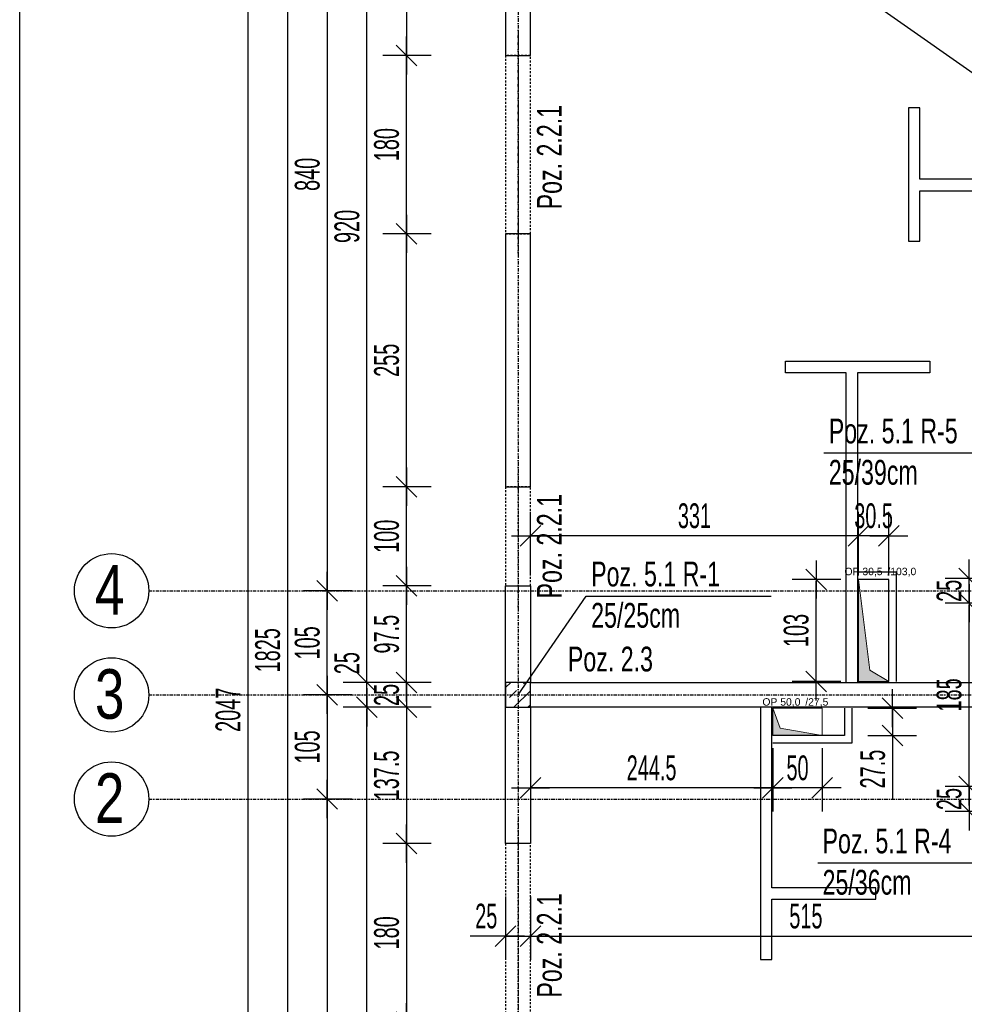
# Model space of a CAD drawing. Header units: millimetres. Extents: x 4959 to 18685, y -2779 to 1721.
# Tile 10 of 41: x 4959 to 5912, y -201 to 792. Entities that reach past the tile are written whole.
import ezdxf

# ---------------------------------------------------------------- set-up
doc = ezdxf.new("R2010")
doc.units = ezdxf.units.MM
doc.header["$LTSCALE"] = 10
doc.linetypes.add('MO', pattern=[0.7, 0.35, -0.17, 0.01, -0.17])
doc.linetypes.add('MP', pattern=[0.36, 0.2, -0.16])
doc.layers.add('BA_obw', color=230, linetype='Continuous', plot=False)
for name, color, linetype in [('BA_szr', 1, 'Continuous'), ('BA_txs', 2, 'Continuous'), ('BA_wym', 1, 'Continuous'), ('BD_lpm', 1, 'MP'), ('BD_osm', 1, 'MO'), ('BD_txs', 2, 'Continuous'), ('BD_wic', 1, 'Continuous'), ('BD_wig', 3, 'Continuous'), ('BZ_odn', 1, 'Continuous'), ('BZ_txs', 2, 'Continuous')]:
    doc.layers.add(name, color=color, linetype=linetype)
doc.layers.add('Nowe_A-Przebicia_Nr_pióra__1', color=7, linetype='Continuous', lineweight=13)
doc.layers.add('Nowe_A-Przebicia_Nr_pióra__102', color=7, linetype='Continuous', lineweight=5, true_color=0xcccccc)
doc.styles.add('BIKTS', font='bikromsw.shx', dxfattribs={"width": 0.8})
doc.styles.add('BIKWYM', font='bikromsw.shx', dxfattribs={"width": 0.6})
doc.styles.add('STYL_AUTOMATYCZNY_1', font='arial.ttf')
doc.dimstyles.new('BA_KR_100_cm', dxfattribs={"dimtxt": 25, "dimasz": 1.666667, "dimexe": 24, "dimexo": 0, "dimgap": 0, "dimtad": 0, "dimdec": 1, "dimrnd": 0.5, "dimzin": 9, "dimdsep": 46, "dimtxsty": 'BIKWYM', "dimblk": 'WYM-KR', "dimcen": 0, "dimdle": 20, "dimclrd": 256, "dimclre": 256, "dimclrt": 2, "dimadec": 0, "dimazin": 0, "dimtfac": 0.033333, "dimtdec": 1, "dimtmove": 0, "dimatfit": 3, "dimldrblk": 'WYM-KR', "dimfxl": 25, "dimfxlon": 1, "dimtvp": 0.8, "dimtolj": 1, "dimarcsym": 0})
doc.dimstyles.new('BZ_ST_100_cm', dxfattribs={"dimtxt": 25, "dimasz": 1.666667, "dimexe": 24, "dimexo": 0, "dimgap": 0, "dimtad": 0, "dimdec": 1, "dimrnd": 0.5, "dimdsep": 46, "dimtxsty": 'BIKWYM', "dimblk": 'WYM-ST', "dimcen": 0, "dimdle": 20, "dimclrd": 256, "dimclre": 256, "dimclrt": 7, "dimadec": 0, "dimazin": 0, "dimtfac": 0.033333, "dimtdec": 1, "dimtix": 1, "dimtmove": 2, "dimatfit": 3, "dimldrblk": 'WYM-ST', "dimfxl": 25, "dimfxlon": 1, "dimtvp": 0.8, "dimtolj": 1, "dimtzin": 0, "dimarcsym": 0})

# ---------------------------------------------------------------- blocks, each defined once
blk = doc.blocks.new('WYM-ST')
blk.add_hatch(color=256).paths.add_polyline_path([(-13, 2.88), (0, 0), (-13, -2.88)])
blk.add_lwpolyline([(0, 0), (-13, 2.88), (-13, -2.88), (0, 0)])
blk = doc.blocks.new('WYM-KR')
at = {"color": 7, "linetype": 'ByBlock'}
blk.add_line((6.24, 6.24), (-6.24, -6.24), dxfattribs=at)
at = {"linetype": 'ByBlock'}
blk.add_line((11.52, 0), (-11.52, 0), dxfattribs=at)
blk = doc.blocks.new('*D154')
at = {"layer": 'BA_wym', "lineweight": -2}
for p, q in [((5374.45, 1043.85), (5325.45, 1043.85)), ((5349.45, 1042.19), (5349.45, 758.02)), ((5374.45, 756.35), (5325.45, 756.35))]:
    blk.add_line(p, q, dxfattribs=at)
at = {"layer": 'Defpoints', "color": 0}
for p in [(5389.45, 1043.85), (5349.45, 756.35), (5389.45, 756.35)]:
    blk.add_point(p, dxfattribs=at)
at = {"layer": 'BA_wym', "lineweight": -2, "xscale": 1.666666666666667, "yscale": 1.666666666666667, "zscale": 1.666666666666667}
for p, rotation in [((5349.45, 1043.85), 90), ((5349.45, 756.35), 270)]:
    blk.add_blockref('WYM-KR', p, dxfattribs=dict(at, rotation=rotation))
at = {"layer": 'BA_wym', "color": 2, "insert": (5329.45, 900.1), "char_height": 25, "attachment_point": 5, "rotation": 90, "style": 'BIKWYM'}
blk.add_mtext('\\A1;287.5', dxfattribs=at)
blk = doc.blocks.new('*D155')
at = {"layer": 'BA_wym', "lineweight": -2}
for p, q in [((5374.45, 756.35), (5325.45, 756.35)), ((5349.45, 578.02), (5349.45, 754.69)), ((5374.45, 576.35), (5325.45, 576.35))]:
    blk.add_line(p, q, dxfattribs=at)
at = {"layer": 'Defpoints', "color": 0}
for p in [(5349.45, 756.35), (5389.45, 756.35), (5389.45, 576.35)]:
    blk.add_point(p, dxfattribs=at)
at = {"layer": 'BA_wym', "lineweight": -2, "xscale": 1.666666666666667, "yscale": 1.666666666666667, "zscale": 1.666666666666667}
for p, rotation in [((5349.45, 756.35), 90), ((5349.45, 576.35), 270)]:
    blk.add_blockref('WYM-KR', p, dxfattribs=dict(at, rotation=rotation))
at = {"layer": 'BA_wym', "color": 2, "insert": (5329.45, 666.35), "char_height": 25, "attachment_point": 5, "rotation": 90, "style": 'BIKWYM'}
blk.add_mtext('\\A1;180', dxfattribs=at)
blk = doc.blocks.new('*D156')
at = {"layer": 'BA_wym', "lineweight": -2}
for p, q in [((5374.45, 576.35), (5325.45, 576.35)), ((5349.45, 323.02), (5349.45, 574.69)), ((5374.45, 321.35), (5325.45, 321.35))]:
    blk.add_line(p, q, dxfattribs=at)
at = {"layer": 'Defpoints', "color": 0}
for p in [(5349.45, 576.35), (5389.45, 576.35), (5389.45, 321.35)]:
    blk.add_point(p, dxfattribs=at)
at = {"layer": 'BA_wym', "lineweight": -2, "xscale": 1.666666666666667, "yscale": 1.666666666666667, "zscale": 1.666666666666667}
for p, rotation in [((5349.45, 576.35), 90), ((5349.45, 321.35), 270)]:
    blk.add_blockref('WYM-KR', p, dxfattribs=dict(at, rotation=rotation))
at = {"layer": 'BA_wym', "color": 2, "insert": (5329.45, 448.85), "char_height": 25, "attachment_point": 5, "rotation": 90, "style": 'BIKWYM'}
blk.add_mtext('\\A1;255', dxfattribs=at)
blk = doc.blocks.new('*D157')
at = {"layer": 'BA_wym', "lineweight": -2}
for p, q in [((5374.45, 321.35), (5325.45, 321.35)), ((5349.45, 223.02), (5349.45, 319.69)), ((5374.45, 221.35), (5325.45, 221.35))]:
    blk.add_line(p, q, dxfattribs=at)
at = {"layer": 'Defpoints', "color": 0}
for p in [(5349.45, 321.35), (5389.45, 321.35), (5389.45, 221.35)]:
    blk.add_point(p, dxfattribs=at)
at = {"layer": 'BA_wym', "lineweight": -2, "xscale": 1.666666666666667, "yscale": 1.666666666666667, "zscale": 1.666666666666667}
for p, rotation in [((5349.45, 321.35), 90), ((5349.45, 221.35), 270)]:
    blk.add_blockref('WYM-KR', p, dxfattribs=dict(at, rotation=rotation))
at = {"layer": 'BA_wym', "color": 2, "insert": (5329.45, 271.35), "char_height": 25, "attachment_point": 5, "rotation": 90, "style": 'BIKWYM'}
blk.add_mtext('\\A1;100', dxfattribs=at)
blk = doc.blocks.new('*D158')
at = {"layer": 'BA_wym', "lineweight": -2}
for p, q in [((5374.45, 221.35), (5325.45, 221.35)), ((5349.45, 125.52), (5349.45, 219.69)), ((5374.45, 123.85), (5325.45, 123.85))]:
    blk.add_line(p, q, dxfattribs=at)
at = {"layer": 'Defpoints', "color": 0}
for p in [(5349.45, 221.35), (5389.45, 221.35), (5389.45, 123.85)]:
    blk.add_point(p, dxfattribs=at)
at = {"layer": 'BA_wym', "lineweight": -2, "xscale": 1.666666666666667, "yscale": 1.666666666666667, "zscale": 1.666666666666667}
for p, rotation in [((5349.45, 221.35), 90), ((5349.45, 123.85), 270)]:
    blk.add_blockref('WYM-KR', p, dxfattribs=dict(at, rotation=rotation))
at = {"layer": 'BA_wym', "color": 2, "insert": (5329.45, 172.6), "char_height": 25, "attachment_point": 5, "rotation": 90, "style": 'BIKWYM'}
blk.add_mtext('\\A1;97.5', dxfattribs=at)
blk = doc.blocks.new('*D159')
at = {"layer": 'BA_wym', "lineweight": -2}
for p, q in [((5374.45, 123.85), (5325.45, 123.85)), ((5349.45, 125.52), (5349.45, 127.19)), ((5349.45, 123.85), (5349.45, 98.85)), ((5374.45, 98.85), (5325.45, 98.85)), ((5349.45, 97.19), (5349.45, 95.52))]:
    blk.add_line(p, q, dxfattribs=at)
at = {"layer": 'Defpoints', "color": 0}
for p in [(5389.45, 123.85), (5349.45, 98.85), (5389.45, 98.85)]:
    blk.add_point(p, dxfattribs=at)
at = {"layer": 'BA_wym', "lineweight": -2, "xscale": 1.666666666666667, "yscale": 1.666666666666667, "zscale": 1.666666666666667}
for p, rotation in [((5349.45, 123.85), 270), ((5349.45, 98.85), 90)]:
    blk.add_blockref('WYM-KR', p, dxfattribs=dict(at, rotation=rotation))
at = {"layer": 'BA_wym', "color": 2, "insert": (5329.45, 111.35), "char_height": 25, "attachment_point": 5, "rotation": 90, "style": 'BIKWYM'}
blk.add_mtext('\\A1;25', dxfattribs=at)
blk = doc.blocks.new('*D160')
at = {"layer": 'BA_wym', "lineweight": -2}
for p, q in [((5374.45, 98.85), (5325.45, 98.85)), ((5349.45, 97.19), (5349.45, -36.98)), ((5374.45, -38.65), (5325.45, -38.65))]:
    blk.add_line(p, q, dxfattribs=at)
at = {"layer": 'Defpoints', "color": 0}
for p in [(5389.45, 98.85), (5349.45, -38.65), (5389.45, -38.65)]:
    blk.add_point(p, dxfattribs=at)
at = {"layer": 'BA_wym', "lineweight": -2, "xscale": 1.666666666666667, "yscale": 1.666666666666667, "zscale": 1.666666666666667}
for p, rotation in [((5349.45, 98.85), 90), ((5349.45, -38.65), 270)]:
    blk.add_blockref('WYM-KR', p, dxfattribs=dict(at, rotation=rotation))
at = {"layer": 'BA_wym', "color": 2, "insert": (5329.45, 30.1), "char_height": 25, "attachment_point": 5, "rotation": 90, "style": 'BIKWYM'}
blk.add_mtext('\\A1;137.5', dxfattribs=at)
blk = doc.blocks.new('*D161')
at = {"layer": 'BA_wym', "lineweight": -2}
for p, q in [((5374.45, -38.65), (5325.45, -38.65)), ((5349.45, -40.31), (5349.45, -216.98)), ((5374.45, -218.65), (5325.45, -218.65))]:
    blk.add_line(p, q, dxfattribs=at)
at = {"layer": 'Defpoints', "color": 0}
for p in [(5389.45, -38.65), (5349.45, -218.65), (5389.45, -218.65)]:
    blk.add_point(p, dxfattribs=at)
at = {"layer": 'BA_wym', "lineweight": -2, "xscale": 1.666666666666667, "yscale": 1.666666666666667, "zscale": 1.666666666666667}
for p, rotation in [((5349.45, -38.65), 90), ((5349.45, -218.65), 270)]:
    blk.add_blockref('WYM-KR', p, dxfattribs=dict(at, rotation=rotation))
at = {"layer": 'BA_wym', "color": 2, "insert": (5329.45, -128.65), "char_height": 25, "attachment_point": 5, "rotation": 90, "style": 'BIKWYM'}
blk.add_mtext('\\A1;180', dxfattribs=at)
blk = doc.blocks.new('*D162')
at = {"layer": 'BA_wym', "lineweight": -2}
for p, q in [((5374.45, -218.65), (5325.45, -218.65)), ((5349.45, -900.48), (5349.45, -220.31)), ((5374.45, -902.15), (5325.45, -902.15))]:
    blk.add_line(p, q, dxfattribs=at)
at = {"layer": 'Defpoints', "color": 0}
for p in [(5349.45, -218.65), (5389.45, -218.65), (5389.45, -902.15)]:
    blk.add_point(p, dxfattribs=at)
at = {"layer": 'BA_wym', "lineweight": -2, "xscale": 1.666666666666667, "yscale": 1.666666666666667, "zscale": 1.666666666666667}
for p, rotation in [((5349.45, -218.65), 90), ((5349.45, -902.15), 270)]:
    blk.add_blockref('WYM-KR', p, dxfattribs=dict(at, rotation=rotation))
at = {"layer": 'BA_wym', "color": 2, "insert": (5329.45, -560.4), "char_height": 25, "attachment_point": 5, "rotation": 90, "style": 'BIKWYM'}
blk.add_mtext('\\A1;683.5', dxfattribs=at)
blk = doc.blocks.new('*D165')
at = {"layer": 'BA_wym', "lineweight": -2}
for p, q in [((5334.45, 1043.85), (5285.45, 1043.85)), ((5309.45, 125.52), (5309.45, 1042.19)), ((5334.45, 123.85), (5285.45, 123.85))]:
    blk.add_line(p, q, dxfattribs=at)
at = {"layer": 'Defpoints', "color": 0}
for p in [(5309.45, 1043.85), (5349.45, 1043.85), (5349.45, 123.85)]:
    blk.add_point(p, dxfattribs=at)
at = {"layer": 'BA_wym', "lineweight": -2, "xscale": 1.666666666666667, "yscale": 1.666666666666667, "zscale": 1.666666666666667}
for p, rotation in [((5309.45, 1043.85), 90), ((5309.45, 123.85), 270)]:
    blk.add_blockref('WYM-KR', p, dxfattribs=dict(at, rotation=rotation))
at = {"layer": 'BA_wym', "color": 2, "insert": (5289.45, 583.85), "char_height": 25, "attachment_point": 5, "rotation": 90, "style": 'BIKWYM'}
blk.add_mtext('\\A1;920', dxfattribs=at)
blk = doc.blocks.new('*D166')
at = {"layer": 'BA_wym', "lineweight": -2}
for p, q in [((5309.45, 125.52), (5309.45, 159.57)), ((5334.45, 123.85), (5285.45, 123.85)), ((5309.45, 98.85), (5309.45, 123.85)), ((5334.45, 98.85), (5285.45, 98.85)), ((5309.45, 97.19), (5309.45, 95.52))]:
    blk.add_line(p, q, dxfattribs=at)
at = {"layer": 'Defpoints', "color": 0}
for p in [(5309.45, 123.85), (5349.45, 123.85), (5349.45, 98.85)]:
    blk.add_point(p, dxfattribs=at)
at = {"layer": 'BA_wym', "lineweight": -2, "xscale": 1.666666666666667, "yscale": 1.666666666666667, "zscale": 1.666666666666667}
for p, rotation in [((5309.45, 123.85), 270), ((5309.45, 98.85), 90)]:
    blk.add_blockref('WYM-KR', p, dxfattribs=dict(at, rotation=rotation))
at = {"layer": 'BA_wym', "color": 2, "insert": (5289.45, 143.38), "char_height": 25, "attachment_point": 5, "rotation": 90, "style": 'BIKWYM'}
blk.add_mtext('\\A1;25', dxfattribs=at)
blk = doc.blocks.new('*D167')
at = {"layer": 'BA_wym', "lineweight": -2}
for p, q in [((5334.45, 98.85), (5285.45, 98.85)), ((5309.45, -729.48), (5309.45, 97.19)), ((5334.45, -731.15), (5285.45, -731.15))]:
    blk.add_line(p, q, dxfattribs=at)
at = {"layer": 'Defpoints', "color": 0}
for p in [(5309.45, 98.85), (5349.45, 98.85), (5349.45, -731.15)]:
    blk.add_point(p, dxfattribs=at)
at = {"layer": 'BA_wym', "lineweight": -2, "xscale": 1.666666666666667, "yscale": 1.666666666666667, "zscale": 1.666666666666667}
for p, rotation in [((5309.45, 98.85), 90), ((5309.45, -731.15), 270)]:
    blk.add_blockref('WYM-KR', p, dxfattribs=dict(at, rotation=rotation))
at = {"layer": 'BA_wym', "color": 2, "insert": (5289.45, -316.15), "char_height": 25, "attachment_point": 5, "rotation": 90, "style": 'BIKWYM'}
blk.add_mtext('\\A1;830', dxfattribs=at)
blk = doc.blocks.new('*D171')
at = {"layer": 'BA_wym', "lineweight": -2}
for p, q in [((5294.45, 1056.35), (5245.45, 1056.35)), ((5269.45, 1054.69), (5269.45, 218.02)), ((5294.45, 216.35), (5245.45, 216.35))]:
    blk.add_line(p, q, dxfattribs=at)
at = {"layer": 'Defpoints', "color": 0}
for p in [(5309.45, 1056.35), (5269.45, 216.35), (5309.45, 216.35)]:
    blk.add_point(p, dxfattribs=at)
at = {"layer": 'BA_wym', "lineweight": -2, "xscale": 1.666666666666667, "yscale": 1.666666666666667, "zscale": 1.666666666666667}
for p, rotation in [((5269.45, 1056.35), 90), ((5269.45, 216.35), 270)]:
    blk.add_blockref('WYM-KR', p, dxfattribs=dict(at, rotation=rotation))
at = {"layer": 'BA_wym', "color": 2, "insert": (5249.45, 636.35), "char_height": 25, "attachment_point": 5, "rotation": 90, "style": 'BIKWYM'}
blk.add_mtext('\\A1;840', dxfattribs=at)
blk = doc.blocks.new('*D172')
at = {"layer": 'BA_wym', "lineweight": -2}
for p, q in [((5294.45, 216.35), (5245.45, 216.35)), ((5269.45, 113.02), (5269.45, 214.69)), ((5294.45, 111.35), (5245.45, 111.35))]:
    blk.add_line(p, q, dxfattribs=at)
at = {"layer": 'Defpoints', "color": 0}
for p in [(5269.45, 216.35), (5309.45, 216.35), (5309.45, 111.35)]:
    blk.add_point(p, dxfattribs=at)
at = {"layer": 'BA_wym', "lineweight": -2, "xscale": 1.666666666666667, "yscale": 1.666666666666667, "zscale": 1.666666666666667}
for p, rotation in [((5269.45, 216.35), 90), ((5269.45, 111.35), 270)]:
    blk.add_blockref('WYM-KR', p, dxfattribs=dict(at, rotation=rotation))
at = {"layer": 'BA_wym', "color": 2, "insert": (5249.45, 163.85), "char_height": 25, "attachment_point": 5, "rotation": 90, "style": 'BIKWYM'}
blk.add_mtext('\\A1;105', dxfattribs=at)
blk = doc.blocks.new('*D173')
at = {"layer": 'BA_wym', "lineweight": -2}
for p, q in [((5294.45, 111.35), (5245.45, 111.35)), ((5269.45, 109.69), (5269.45, 8.02)), ((5294.45, 6.35), (5245.45, 6.35))]:
    blk.add_line(p, q, dxfattribs=at)
at = {"layer": 'Defpoints', "color": 0}
for p in [(5309.45, 111.35), (5269.45, 6.35), (5309.45, 6.35)]:
    blk.add_point(p, dxfattribs=at)
at = {"layer": 'BA_wym', "lineweight": -2, "xscale": 1.666666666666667, "yscale": 1.666666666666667, "zscale": 1.666666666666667}
for p, rotation in [((5269.45, 111.35), 90), ((5269.45, 6.35), 270)]:
    blk.add_blockref('WYM-KR', p, dxfattribs=dict(at, rotation=rotation))
at = {"layer": 'BA_wym', "color": 2, "insert": (5249.45, 58.85), "char_height": 25, "attachment_point": 5, "rotation": 90, "style": 'BIKWYM'}
blk.add_mtext('\\A1;105', dxfattribs=at)
blk = doc.blocks.new('*D174')
at = {"layer": 'BA_wym', "lineweight": -2}
for p, q in [((5294.45, 6.35), (5245.45, 6.35)), ((5269.45, 4.69), (5269.45, -741.98)), ((5294.45, -743.65), (5245.45, -743.65))]:
    blk.add_line(p, q, dxfattribs=at)
at = {"layer": 'Defpoints', "color": 0}
for p in [(5309.45, 6.35), (5269.45, -743.65), (5309.45, -743.65)]:
    blk.add_point(p, dxfattribs=at)
at = {"layer": 'BA_wym', "lineweight": -2, "xscale": 1.666666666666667, "yscale": 1.666666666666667, "zscale": 1.666666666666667}
for p, rotation in [((5269.45, 6.35), 90), ((5269.45, -743.65), 270)]:
    blk.add_blockref('WYM-KR', p, dxfattribs=dict(at, rotation=rotation))
at = {"layer": 'BA_wym', "color": 2, "insert": (5249.45, -368.65), "char_height": 25, "attachment_point": 5, "rotation": 90, "style": 'BIKWYM'}
blk.add_mtext('\\A1;750', dxfattribs=at)
blk = doc.blocks.new('*D177')
at = {"layer": 'BA_wym', "lineweight": -2}
for p, q in [((5254.45, 1068.85), (5205.45, 1068.85)), ((5229.45, 1067.19), (5229.45, -754.48)), ((5254.45, -756.15), (5205.45, -756.15))]:
    blk.add_line(p, q, dxfattribs=at)
at = {"layer": 'Defpoints', "color": 0}
for p in [(5269.45, 1068.85), (5229.45, -756.15), (5269.45, -756.15)]:
    blk.add_point(p, dxfattribs=at)
at = {"layer": 'BA_wym', "lineweight": -2, "xscale": 1.666666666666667, "yscale": 1.666666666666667, "zscale": 1.666666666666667}
for p, rotation in [((5229.45, 1068.85), 90), ((5229.45, -756.15), 270)]:
    blk.add_blockref('WYM-KR', p, dxfattribs=dict(at, rotation=rotation))
at = {"layer": 'BA_wym', "color": 2, "insert": (5209.45, 156.35), "char_height": 25, "attachment_point": 5, "rotation": 90, "style": 'BIKWYM'}
blk.add_mtext('\\A1;1825', dxfattribs=at)
blk = doc.blocks.new('*D179')
at = {"layer": 'BA_wym', "lineweight": -2}
for p, q in [((5214.45, 1119.85), (5165.45, 1119.85)), ((5189.45, 1118.18), (5189.45, -925.48)), ((5214.45, -927.15), (5165.45, -927.15))]:
    blk.add_line(p, q, dxfattribs=at)
at = {"layer": 'Defpoints', "color": 0}
for p in [(5229.45, 1119.85), (5189.45, -927.15), (5229.45, -927.15)]:
    blk.add_point(p, dxfattribs=at)
at = {"layer": 'BA_wym', "lineweight": -2, "xscale": 1.666666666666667, "yscale": 1.666666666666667, "zscale": 1.666666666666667}
for p, rotation in [((5189.45, 1119.85), 90), ((5189.45, -927.15), 270)]:
    blk.add_blockref('WYM-KR', p, dxfattribs=dict(at, rotation=rotation))
at = {"layer": 'BA_wym', "color": 2, "insert": (5169.45, 96.35), "char_height": 25, "attachment_point": 5, "rotation": 90, "style": 'BIKWYM'}
blk.add_mtext('\\A1;2047', dxfattribs=at)
blk = doc.blocks.new('*D217')
at = {"layer": 'BA_wym', "lineweight": -2}
for p, q in [((5449.45, -91.84), (5449.45, -155.84)), ((5474.45, -91.84), (5474.45, -155.84)), ((5447.78, -131.84), (5413.73, -131.84)), ((5449.45, -131.84), (5474.45, -131.84)), ((5476.11, -131.84), (5477.78, -131.84))]:
    blk.add_line(p, q, dxfattribs=at)
at = {"layer": 'Defpoints', "color": 0}
for p in [(5449.45, 81.79), (5474.45, 81.79), (5474.45, -131.84)]:
    blk.add_point(p, dxfattribs=at)
at = {"layer": 'BA_wym', "lineweight": -2, "xscale": 1.666666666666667, "yscale": 1.666666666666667, "zscale": 1.666666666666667}
blk.add_blockref('WYM-KR', (5449.45, -131.84), dxfattribs=at)
at = {"layer": 'BA_wym', "lineweight": -2, "xscale": 1.666666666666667, "yscale": 1.666666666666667, "zscale": 1.666666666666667, "rotation": 180}
blk.add_blockref('WYM-KR', (5474.45, -131.84), dxfattribs=at)
at = {"layer": 'BA_wym', "color": 2, "insert": (5429.92, -111.84), "char_height": 25, "attachment_point": 5, "style": 'BIKWYM'}
blk.add_mtext('\\A1;25', dxfattribs=at)
blk = doc.blocks.new('*D218')
at = {"layer": 'BA_wym', "lineweight": -2}
for p, q in [((5474.45, -91.84), (5474.45, -155.84)), ((5989.45, -91.84), (5989.45, -155.84)), ((5476.11, -131.84), (5987.78, -131.84))]:
    blk.add_line(p, q, dxfattribs=at)
at = {"layer": 'Defpoints', "color": 0}
for p in [(5474.45, 81.79), (5989.45, 81.79), (5989.45, -131.84)]:
    blk.add_point(p, dxfattribs=at)
at = {"layer": 'BA_wym', "lineweight": -2, "xscale": 1.666666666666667, "yscale": 1.666666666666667, "zscale": 1.666666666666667, "rotation": 180}
blk.add_blockref('WYM-KR', (5474.45, -131.84), dxfattribs=at)
at = {"layer": 'BA_wym', "lineweight": -2, "xscale": 1.666666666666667, "yscale": 1.666666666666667, "zscale": 1.666666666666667}
blk.add_blockref('WYM-KR', (5989.45, -131.84), dxfattribs=at)
at = {"layer": 'BA_wym', "color": 2, "insert": (5752.4, -111.84), "char_height": 25, "attachment_point": 5, "style": 'BIKWYM'}
blk.add_mtext('\\A1;515', dxfattribs=at)
blk = doc.blocks.new('*D245')
at = {"layer": 'BA_wym', "lineweight": -2}
for p, q in [((5941.93, 228.85), (5892.93, 228.85)), ((5916.93, 230.52), (5916.93, 232.19)), ((5916.93, 203.85), (5916.93, 228.85)), ((5941.93, 203.85), (5892.93, 203.85)), ((5916.93, 202.19), (5916.93, 200.52))]:
    blk.add_line(p, q, dxfattribs=at)
at = {"layer": 'Defpoints', "color": 0}
for p in [(5916.93, 228.85), (5989.45, 228.85), (5989.45, 203.85)]:
    blk.add_point(p, dxfattribs=at)
at = {"layer": 'BA_wym', "lineweight": -2, "xscale": 1.666666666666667, "yscale": 1.666666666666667, "zscale": 1.666666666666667}
for p, rotation in [((5916.93, 228.85), 270), ((5916.93, 203.85), 90)]:
    blk.add_blockref('WYM-KR', p, dxfattribs=dict(at, rotation=rotation))
at = {"layer": 'BA_wym', "color": 2, "insert": (5896.93, 216.35), "char_height": 25, "attachment_point": 5, "rotation": 90, "style": 'BIKWYM'}
blk.add_mtext('\\A1;25', dxfattribs=at)
blk = doc.blocks.new('*D246')
at = {"layer": 'BA_wym', "lineweight": -2}
for p, q in [((5941.93, 203.85), (5892.93, 203.85)), ((5916.93, 20.52), (5916.93, 202.19)), ((5941.93, 18.85), (5892.93, 18.85))]:
    blk.add_line(p, q, dxfattribs=at)
at = {"layer": 'Defpoints', "color": 0}
for p in [(5916.93, 203.85), (5989.45, 203.85), (5989.45, 18.85)]:
    blk.add_point(p, dxfattribs=at)
at = {"layer": 'BA_wym', "lineweight": -2, "xscale": 1.666666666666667, "yscale": 1.666666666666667, "zscale": 1.666666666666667}
for p, rotation in [((5916.93, 203.85), 90), ((5916.93, 18.85), 270)]:
    blk.add_blockref('WYM-KR', p, dxfattribs=dict(at, rotation=rotation))
at = {"layer": 'BA_wym', "color": 2, "insert": (5896.93, 111.35), "char_height": 25, "attachment_point": 5, "rotation": 90, "style": 'BIKWYM'}
blk.add_mtext('\\A1;185', dxfattribs=at)
blk = doc.blocks.new('*D247')
at = {"layer": 'BA_wym', "lineweight": -2}
for p, q in [((5916.93, 20.52), (5916.93, 22.19)), ((5941.93, 18.85), (5892.93, 18.85)), ((5916.93, 18.85), (5916.93, -6.15)), ((5941.93, -6.15), (5892.93, -6.15)), ((5916.93, -7.81), (5916.93, -9.48))]:
    blk.add_line(p, q, dxfattribs=at)
at = {"layer": 'Defpoints', "color": 0}
for p in [(5989.45, 18.85), (5916.93, -6.15), (5989.45, -6.15)]:
    blk.add_point(p, dxfattribs=at)
at = {"layer": 'BA_wym', "lineweight": -2, "xscale": 1.666666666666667, "yscale": 1.666666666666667, "zscale": 1.666666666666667}
for p, rotation in [((5916.93, 18.85), 270), ((5916.93, -6.15), 90)]:
    blk.add_blockref('WYM-KR', p, dxfattribs=dict(at, rotation=rotation))
at = {"layer": 'BA_wym', "color": 2, "insert": (5896.93, 6.35), "char_height": 25, "attachment_point": 5, "rotation": 90, "style": 'BIKWYM'}
blk.add_mtext('\\A1;25', dxfattribs=at)
blk = doc.blocks.new('*D290')
at = {"layer": 'BA_wym', "lineweight": -2}
for p, q in [((5787.68, 227.81), (5738.68, 227.81)), ((5762.68, 126.52), (5762.68, 226.15)), ((5787.68, 124.85), (5738.68, 124.85))]:
    blk.add_line(p, q, dxfattribs=at)
at = {"layer": 'Defpoints', "color": 0}
for p in [(5762.68, 227.81), (5805.45, 227.81), (5805.45, 124.85)]:
    blk.add_point(p, dxfattribs=at)
at = {"layer": 'BA_wym', "lineweight": -2, "xscale": 1.666666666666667, "yscale": 1.666666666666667, "zscale": 1.666666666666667}
for p, rotation in [((5762.68, 227.81), 90), ((5762.68, 124.85), 270)]:
    blk.add_blockref('WYM-KR', p, dxfattribs=dict(at, rotation=rotation))
at = {"layer": 'BA_wym', "color": 2, "insert": (5742.68, 176.33), "char_height": 25, "attachment_point": 5, "rotation": 90, "style": 'BIKWYM'}
blk.add_mtext('\\A1;103', dxfattribs=at)
blk = doc.blocks.new('*D291')
at = {"layer": 'BA_wym', "lineweight": -2}
for p, q in [((5839.82, 99.52), (5839.82, 101.19)), ((5814.82, 97.85), (5863.82, 97.85)), ((5839.82, 97.85), (5839.82, 70.35)), ((5814.82, 70.35), (5863.82, 70.35)), ((5839.82, 68.68), (5839.82, 6.07))]:
    blk.add_line(p, q, dxfattribs=at)
at = {"layer": 'Defpoints', "color": 0}
for p in [(5768.93, 97.85), (5768.93, 70.35), (5839.82, 70.35)]:
    blk.add_point(p, dxfattribs=at)
at = {"layer": 'BA_wym', "lineweight": -2, "xscale": 1.666666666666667, "yscale": 1.666666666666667, "zscale": 1.666666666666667}
for p, rotation in [((5839.82, 97.85), 270), ((5839.82, 70.35), 90)]:
    blk.add_blockref('WYM-KR', p, dxfattribs=dict(at, rotation=rotation))
at = {"layer": 'BA_wym', "color": 2, "insert": (5819.82, 36.54), "char_height": 25, "attachment_point": 5, "rotation": 90, "style": 'BIKWYM'}
blk.add_mtext('\\A1;27.5', dxfattribs=at)
blk = doc.blocks.new('*D292')
at = {"layer": 'BA_wym', "lineweight": -2}
for p, q in [((5718.95, 57.62), (5718.95, -6.38)), ((5768.93, 57.62), (5768.93, -6.38)), ((5767.26, 17.62), (5720.61, 17.62))]:
    blk.add_line(p, q, dxfattribs=at)
at = {"layer": 'Defpoints', "color": 0}
for p in [(5718.95, 70.35), (5768.93, 70.35), (5718.95, 17.62)]:
    blk.add_point(p, dxfattribs=at)
at = {"layer": 'BA_wym', "lineweight": -2, "xscale": 1.666666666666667, "yscale": 1.666666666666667, "zscale": 1.666666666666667, "rotation": 180}
blk.add_blockref('WYM-KR', (5718.95, 17.62), dxfattribs=at)
at = {"layer": 'BA_wym', "lineweight": -2, "xscale": 1.666666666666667, "yscale": 1.666666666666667, "zscale": 1.666666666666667}
blk.add_blockref('WYM-KR', (5768.93, 17.62), dxfattribs=at)
at = {"layer": 'BA_wym', "color": 2, "insert": (5743.94, 37.62), "char_height": 25, "attachment_point": 5, "style": 'BIKWYM'}
blk.add_mtext('\\A1;50', dxfattribs=at)
blk = doc.blocks.new('*D293')
at = {"layer": 'BA_wym', "lineweight": -2}
for p, q in [((5474.45, 57.62), (5474.45, -6.38)), ((5718.95, 57.62), (5718.95, -6.38)), ((5717.28, 17.62), (5476.11, 17.62))]:
    blk.add_line(p, q, dxfattribs=at)
at = {"layer": 'Defpoints', "color": 0}
for p in [(5474.45, 98.85), (5718.95, 70.35), (5474.45, 17.62)]:
    blk.add_point(p, dxfattribs=at)
at = {"layer": 'BA_wym', "lineweight": -2, "xscale": 1.666666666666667, "yscale": 1.666666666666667, "zscale": 1.666666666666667, "rotation": 180}
blk.add_blockref('WYM-KR', (5474.45, 17.62), dxfattribs=at)
at = {"layer": 'BA_wym', "lineweight": -2, "xscale": 1.666666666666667, "yscale": 1.666666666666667, "zscale": 1.666666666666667}
blk.add_blockref('WYM-KR', (5718.95, 17.62), dxfattribs=at)
at = {"layer": 'BA_wym', "color": 2, "insert": (5596.7, 37.62), "char_height": 25, "attachment_point": 5, "style": 'BIKWYM'}
blk.add_mtext('\\A1;244.5', dxfattribs=at)
blk = doc.blocks.new('*D294')
at = {"layer": 'BA_wym', "lineweight": -2}
for p, q in [((5805.45, 231.88), (5805.45, 295.88)), ((5835.95, 231.88), (5835.95, 295.88)), ((5803.78, 271.88), (5802.11, 271.88)), ((5835.95, 271.88), (5805.45, 271.88)), ((5837.61, 271.88), (5839.28, 271.88))]:
    blk.add_line(p, q, dxfattribs=at)
at = {"layer": 'Defpoints', "color": 0}
for p in [(5805.45, 271.88), (5805.45, 227.81), (5835.95, 227.81)]:
    blk.add_point(p, dxfattribs=at)
at = {"layer": 'BA_wym', "lineweight": -2, "xscale": 1.666666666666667, "yscale": 1.666666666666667, "zscale": 1.666666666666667}
blk.add_blockref('WYM-KR', (5805.45, 271.88), dxfattribs=at)
at = {"layer": 'BA_wym', "lineweight": -2, "xscale": 1.666666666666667, "yscale": 1.666666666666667, "zscale": 1.666666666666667, "rotation": 180}
blk.add_blockref('WYM-KR', (5835.95, 271.88), dxfattribs=at)
at = {"layer": 'BA_wym', "color": 2, "insert": (5820.7, 291.88), "char_height": 25, "attachment_point": 5, "style": 'BIKWYM'}
blk.add_mtext('\\A1;30.5', dxfattribs=at)
blk = doc.blocks.new('*D295')
at = {"layer": 'BA_wym', "lineweight": -2}
for p, q in [((5474.45, 231.88), (5474.45, 295.88)), ((5805.45, 231.88), (5805.45, 295.88)), ((5803.78, 271.88), (5476.11, 271.88))]:
    blk.add_line(p, q, dxfattribs=at)
at = {"layer": 'Defpoints', "color": 0}
for p in [(5474.45, 271.88), (5474.45, 221.35), (5805.45, 227.81)]:
    blk.add_point(p, dxfattribs=at)
at = {"layer": 'BA_wym', "lineweight": -2, "xscale": 1.666666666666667, "yscale": 1.666666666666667, "zscale": 1.666666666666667, "rotation": 180}
blk.add_blockref('WYM-KR', (5474.45, 271.88), dxfattribs=at)
at = {"layer": 'BA_wym', "lineweight": -2, "xscale": 1.666666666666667, "yscale": 1.666666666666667, "zscale": 1.666666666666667}
blk.add_blockref('WYM-KR', (5805.45, 271.88), dxfattribs=at)
at = {"layer": 'BA_wym', "color": 2, "insert": (5639.95, 291.88), "char_height": 25, "attachment_point": 5, "style": 'BIKWYM'}
blk.add_mtext('\\A1;331', dxfattribs=at)

msp = doc.modelspace()

# ---------------------------------------------------------------- hatches: boundary and pattern name
at = {"layer": 'BA_szr'}
h = msp.add_hatch(dxfattribs=at)
h.set_pattern_fill('BIK_ZELBET', color=256, scale=100, angle=45, pattern_type=2)
h.set_pattern_definition([(45, (-6164.33, -945), (-14.142136, 14.142136), []), (45, (-6171.402, -937.929), (-14.142136, 14.142136), [10, -10])])
h.paths.add_polyline_path([(5449.45, 98.85), (5474.45, 98.85), (5474.45, 123.85), (5449.45, 123.85)])
at = {"layer": 'Nowe_A-Przebicia_Nr_pióra__102', "linetype": 'Continuous', "lineweight": 5, "true_color": 0xcccccc}
for points in [[(5835.95, 124.85), (5805.45, 124.85), (5805.45, 227.81), (5816.77, 136.17)], [(5768.93, 70.35), (5718.95, 70.35), (5718.95, 97.85), (5726.44, 77.84)]]:
    msp.add_hatch(color=254, dxfattribs=at).paths.add_polyline_path(points)

# ---------------------------------------------------------------- linework, layer by layer
at = {"layer": 'BA_obw'}
msp.add_lwpolyline([(4959.23, 1721.27), (8535.67, 1721.27), (8535.67, -1534.29), (4959.23, -1534.29)], close=True, dxfattribs=at)
at = {"layer": 'BD_lpm'}
for points in [[(5474.45, 756.35), (5449.45, 756.35), (5449.45, 576.35), (5474.45, 576.35)], [(5474.45, 321.35), (5449.45, 321.35), (5449.45, 221.35), (5474.45, 221.35)], [(5474.45, -38.65), (5449.45, -38.65), (5449.45, -218.65), (5474.45, -218.65)]]:
    msp.add_lwpolyline(points, close=True, dxfattribs=at)
at = {"layer": 'BD_osm', "color": 5}
for p, q in [((5461.95, 781.35), (5461.95, 551.35)), ((5461.95, 346.35), (5461.95, 196.35)), ((5461.95, -13.65), (5461.95, -243.65))]:
    msp.add_line(p, q, dxfattribs=at)
at = {"layer": 'BD_osm'}
for points in [[(5461.95, 1479.85), (5461.95, -1392.6)], [(5089.45, 216.35), (8414.45, 216.35)], [(5089.45, 111.35), (8414.45, 111.35)], [(5089.45, 6.35), (8414.45, 6.35)]]:
    msp.add_lwpolyline(points, dxfattribs=at)
at = {"layer": 'BD_wic'}
for points in [[(8054.45, -756.15), (5449.45, 1068.85)], [(6139.45, 631.35), (5867.45, 631.35), (5867.45, 703.35), (5855.95, 703.35), (5855.95, 568.85), (5867.45, 568.85), (5867.45, 619.85), (6139.45, 619.85)], [(5792.95, 123.85), (5792.95, 436.35), (5731.95, 436.35), (5731.95, 447.85), (5877.45, 447.85), (5877.45, 436.35), (5804.45, 436.35), (5804.45, 123.85)], [(5805.45, 235.31), (5843.45, 235.31), (5843.45, 124.85)], [(5835.95, 124.85), (5835.95, 227.81), (5805.45, 227.81)], [(5706.45, 98.85), (5706.45, -155.66), (5717.95, -155.66), (5717.95, -94.65)], [(5717.95, -94.65), (5822.93, -94.65), (5822.93, -83.15), (5717.95, -83.15), (5717.95, 98.85)], [(5718.95, 62.85), (5798.95, 62.85), (5798.95, 97.85)], [(5791.45, 97.85), (5791.45, 70.35), (5718.95, 70.35)]]:
    msp.add_lwpolyline(points, dxfattribs=at)
for centre in [(5051.95, 216.35), (5051.95, 111.35), (5051.95, 6.35)]:
    msp.add_circle(centre, 37.5, dxfattribs=at)
at = {"layer": 'BD_wig'}
for points in [[(5581.95, 1043.85), (5581.95, 1068.85), (5449.45, 1068.85), (5449.45, 756.35), (5474.45, 756.35), (5474.45, 1043.85), (5581.95, 1043.85)], [(5449.45, 221.35), (5474.45, 221.35), (5474.45, 123.85), (5989.45, 123.85), (5989.45, 228.85), (6028.49, 228.85), (6028.49, 203.85), (6014.45, 203.85), (6014.45, 18.85), (6025.45, 18.85), (6025.45, -6.15), (5989.45, -6.15), (5989.45, 98.85), (5474.45, 98.85), (5474.45, -38.65), (5449.45, -38.65), (5449.45, 221.35)]]:
    msp.add_lwpolyline(points, dxfattribs=at)
for points in [[(5474.45, 576.35), (5449.45, 576.35), (5449.45, 321.35), (5474.45, 321.35)], [(5449.45, 98.85), (5474.45, 98.85), (5474.45, 123.85), (5449.45, 123.85)]]:
    msp.add_lwpolyline(points, close=True, dxfattribs=at)
at = {"layer": 'Nowe_A-Przebicia_Nr_pióra__1', "color": 7, "linetype": 'Continuous', "lineweight": 13}
for p, q in [((5816.77, 136.17), (5805.45, 227.81)), ((5805.45, 124.85), (5805.45, 227.81)), ((5835.95, 227.81), (5805.45, 227.81)), ((5835.95, 124.85), (5835.95, 227.81)), ((5835.95, 124.85), (5816.77, 136.17)), ((5835.95, 124.85), (5805.45, 124.85)), ((5726.44, 77.84), (5718.95, 97.85)), ((5718.95, 97.85), (5768.93, 97.85)), ((5718.95, 70.35), (5718.95, 97.85)), ((5768.93, 97.85), (5768.93, 70.35)), ((5768.93, 70.35), (5718.95, 70.35)), ((5768.93, 70.35), (5726.44, 77.84))]:
    msp.add_line(p, q, dxfattribs=at)

# ---------------------------------------------------------------- texts
at = {"layer": 'BA_txs', "style": 'BIKTS', "width": 0.7}
for p in [(5506.1, 601.02), (5506.1, 208.65), (5506.1, -193.98)]:
    msp.add_text('Poz. 2.2.1', height=25, rotation=90, dxfattribs=at).set_placement(p)
msp.add_text('Poz. 2.3', height=25, dxfattribs=at).set_placement((5512.26, 135.02))
at = {"layer": 'BD_txs', "style": 'BIKTS', "width": 0.8}
for s, p in [('4', (5035.14, 192.29)), ('3', (5035.14, 87.29)), ('2', (5035.14, -17.71))]:
    msp.add_text(s, height=50, dxfattribs=at).set_placement(p)
at = {"layer": 'BZ_txs', "char_height": 25, "width": 452.0462, "attachment_point": 1, "style": 'BIKTS'}
for s, insert in [('{\\W0.7;Poz. 5.1 R-5\\P\\A1;25/39cm}', (5775.47, 390.03)), ('{\\W0.7;Poz. 5.1 R-1\\P\\A1;25/25cm}', (5535.74, 245.78)), ('{\\W0.7;Poz. 5.1 R-4\\P\\A1;25/36cm}', (5769.19, -23.45))]:
    msp.add_mtext(s, dxfattribs=dict(at, insert=insert))
at = {"layer": 'Nowe_A-Przebicia_Nr_pióra__1', "color": 7, "lineweight": 13, "style": 'STYL_AUTOMATYCZNY_1'}
for s, p in [('OP 30,5', (5791.32, 232.09)), (' /103,0', (5831.69, 232.09)), ('OP 50,0', (5708.48, 100.52)), (' /27,5', (5748.84, 100.52))]:
    msp.add_text(s, height=7.5, dxfattribs=at).set_placement(p)

# ---------------------------------------------------------------- dimensions: what is measured, and where the dimension line sits
at = {"layer": 'BA_wym'}
for base, p1, p2, picture, middle in [((5189.45, -927.15), (5229.45, 1119.85), (5229.45, -927.15), '*D179', (5169.45, 96.35)), ((5229.45, -756.15), (5269.45, 1068.85), (5269.45, -756.15), '*D177', (5209.45, 156.35)), ((5269.45, 216.35), (5309.45, 1056.35), (5309.45, 216.35), '*D171', (5249.45, 636.35)), ((5309.45, 1043.85), (5349.45, 123.85), (5349.45, 1043.85), '*D165', (5289.45, 583.85)), ((5349.45, 756.35), (5389.45, 1043.85), (5389.45, 756.35), '*D154', (5329.45, 900.1)), ((5349.45, 756.35), (5389.45, 576.35), (5389.45, 756.35), '*D155', (5329.45, 666.35)), ((5349.45, 576.35), (5389.45, 321.35), (5389.45, 576.35), '*D156', (5329.45, 448.85)), ((5349.45, 321.35), (5389.45, 221.35), (5389.45, 321.35), '*D157', (5329.45, 271.35)), ((5349.45, 221.35), (5389.45, 123.85), (5389.45, 221.35), '*D158', (5329.45, 172.6)), ((5762.68, 227.81), (5805.45, 124.85), (5805.45, 227.81), '*D290', (5742.68, 176.33)), ((5269.45, 216.35), (5309.45, 111.35), (5309.45, 216.35), '*D172', (5249.45, 163.85)), ((5916.93, 203.85), (5989.45, 18.85), (5989.45, 203.85), '*D246', (5896.93, 111.35)), ((5309.45, 123.85), (5349.45, 98.85), (5349.45, 123.85), '*D166', (5289.45, 143.38)), ((5269.45, 6.35), (5309.45, 111.35), (5309.45, 6.35), '*D173', (5249.45, 58.85)), ((5309.45, 98.85), (5349.45, -731.15), (5349.45, 98.85), '*D167', (5289.45, -316.15)), ((5349.45, -38.65), (5389.45, 98.85), (5389.45, -38.65), '*D160', (5329.45, 30.1)), ((5839.82, 70.35), (5768.93, 97.85), (5768.93, 70.35), '*D291', (5819.82, 36.54)), ((5269.45, -743.65), (5309.45, 6.35), (5309.45, -743.65), '*D174', (5249.45, -368.65)), ((5349.45, -218.65), (5389.45, -38.65), (5389.45, -218.65), '*D161', (5329.45, -128.65)), ((5349.45, -218.65), (5389.45, -902.15), (5389.45, -218.65), '*D162', (5329.45, -560.4))]:
    dim = msp.add_linear_dim(base=base, p1=p1, p2=p2, angle=90, dimstyle='BA_KR_100_cm', override={"dimatfit": 1}, dxfattribs=at)
    dim.commit()
    dim.dimension.update_dxf_attribs({"geometry": picture, "text_midpoint": middle})
for base, p1, p2, override, picture, middle in [((5474.45, 271.88), (5805.45, 227.81), (5474.45, 221.35), {"dimtmove": 1, "dimatfit": 1, "dimfxl": 40}, '*D295', (5639.95, 291.88)), ((5474.45, 17.62), (5718.95, 70.35), (5474.45, 98.85), {"dimatfit": 1, "dimfxl": 40}, '*D293', (5596.7, 37.62)), ((5718.95, 17.62), (5768.93, 70.35), (5718.95, 70.35), {"dimatfit": 1, "dimfxl": 40}, '*D292', (5743.94, 37.62))]:
    dim = msp.add_linear_dim(base=base, p1=p1, p2=p2, dimstyle='BA_KR_100_cm', override=override, dxfattribs=at)
    dim.commit()
    dim.dimension.update_dxf_attribs({"geometry": picture, "text_midpoint": middle})
for base, p1, p2, override, picture, middle in [((5805.45, 271.88), (5835.95, 227.81), (5805.45, 227.81), {"dimatfit": 1, "dimfxl": 40}, '*D294', (5820.7, 271.88)), ((5474.45, -131.84), (5449.45, 81.79), (5474.45, 81.79), {"dimatfit": 1, "dimfxl": 40}, '*D217', (5429.92, -131.84)), ((5989.45, -131.84), (5474.45, 81.79), (5989.45, 81.79), {"dimtmove": 1, "dimatfit": 1, "dimfxl": 40}, '*D218', (5752.4, -131.84))]:
    dim = msp.add_linear_dim(base=base, p1=p1, p2=p2, dimstyle='BA_KR_100_cm', override=override, dxfattribs=at)
    dim.commit()
    dim.dimension.update_dxf_attribs({"geometry": picture, "text_midpoint": middle, "dimtype": 160})
for base, p1, p2, picture, middle in [((5916.93, 228.85), (5989.45, 203.85), (5989.45, 228.85), '*D245', (5916.93, 216.35)), ((5349.45, 98.85), (5389.45, 123.85), (5389.45, 98.85), '*D159', (5349.45, 111.35)), ((5916.93, -6.15), (5989.45, 18.85), (5989.45, -6.15), '*D247', (5916.93, 6.35))]:
    dim = msp.add_linear_dim(base=base, p1=p1, p2=p2, angle=90, dimstyle='BA_KR_100_cm', override={"dimatfit": 1}, dxfattribs=at)
    dim.commit()
    dim.dimension.update_dxf_attribs({"geometry": picture, "text_midpoint": middle, "dimtype": 160})

# ---------------------------------------------------------------- leaders
at = {"layer": 'BZ_odn', "has_arrowhead": 0}
for points in [[(6008.99, 216.35), (5956.98, 355.23), (5770.6, 355.23)], [(5461.95, 111.35), (5530.88, 210.98), (5717.26, 210.98)], [(6007.45, 6.35), (5950.71, -58.25), (5764.32, -58.25)]]:
    msp.add_leader(points, dimstyle='BZ_ST_100_cm', dxfattribs=at)

doc.saveas('drawing.dxf')
